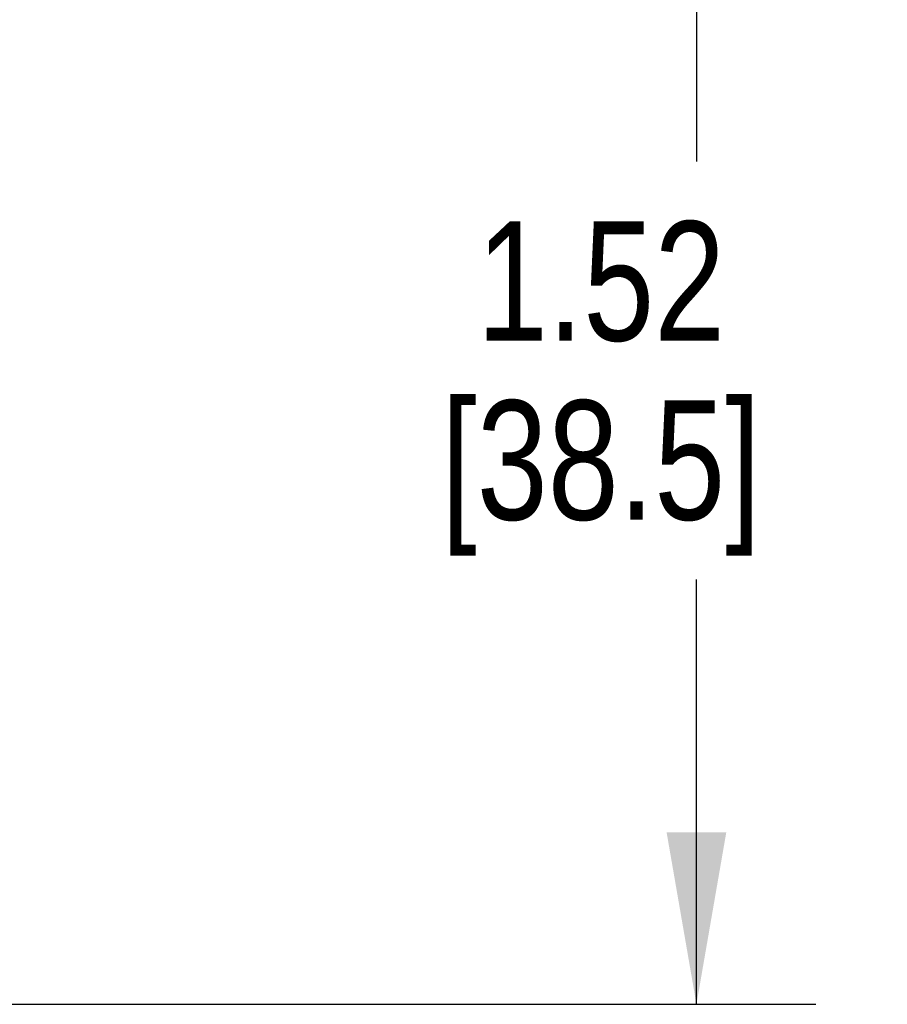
# Model space of a CAD drawing. Header units: inches. Extents: x 0 to 22, y 0 to 17.
# Tile 17 of 44: x 4.6 to 5.5, y 10 to 11. Entities that reach past the tile are written whole.
import ezdxf

# ---------------------------------------------------------------- set-up
doc = ezdxf.new("R2010")
doc.units = ezdxf.units.IN
doc.header["$LTSCALE"] = 1.21
doc.header["$MEASUREMENT"] = 0
doc.layers.get('0').update_dxf_attribs({"linetype": 'CONTINUOUS'})
doc.layers.add('DIMENSIONS', color=7, linetype='CONTINUOUS')
doc.styles.get("Standard").update_dxf_attribs({"font": 'txt', "width": 0.8})
doc.dimstyles.new('DIMSTYLE_1', dxfattribs={"dimtxt": 0.125, "dimasz": 0.18, "dimexe": 0.18, "dimexo": 0.0625, "dimgap": 0.09, "dimtad": 0, "dimtih": 1, "dimtoh": 1, "dimzin": 4, "dimdsep": 46, "dimtxsty": 'STANDARD', "dimblk": '_FILLED', "dimblk1": '_FILLED', "dimblk2": '_FILLED', "dimcen": 0.09, "dimadec": 0, "dimazin": 0, "dimtfac": 1, "dimtofl": 0, "dimtmove": 0, "dimatfit": 3, "dimldrblk": '_FILLED', "dimfxl": 1, "dimtolj": 1, "dimtzin": 4, "dimarcsym": 0})

# ---------------------------------------------------------------- blocks, each defined once
blk = doc.blocks.new('_FILLED')
at = {"color": 0, "linetype": 'BYBLOCK'}
blk.add_solid([(0, 0), (-1, 0.1736), (-1, -0.1736)], dxfattribs=at)
blk = doc.blocks.new('*D4')
at = {"layer": 'DIMENSIONS', "color": 2, "linetype": 'CONTINUOUS'}
for p, q in [((4.5887, 11.5211), (5.4033, 11.5211)), ((5.2783, 11.5211), (5.2783, 10.8886)), ((5.2783, 10.0061), (5.2783, 10.4511)), ((4.1131, 10.0061), (5.4033, 10.0061))]:
    blk.add_line(p, q, dxfattribs=at)
at = {"layer": 'DIMENSIONS', "color": 2, "linetype": 'CONTINUOUS', "xscale": 0.18, "yscale": 0.18, "zscale": 0.18}
for p, rotation in [((5.2783, 11.5211), 90), ((5.2783, 10.0061), 270)]:
    blk.add_blockref('_FILLED', p, dxfattribs=dict(at, rotation=rotation))
at = {"layer": 'DIMENSIONS', "color": 2, "linetype": 'CONTINUOUS', "insert": (5.1783, 10.8261), "char_height": 0.125, "width": 0.6, "attachment_point": 2, "line_spacing_factor": 0.9}
blk.add_mtext('1.52\\P[38.5]', dxfattribs=at)
blk = doc.blocks.new('*D5')
at = {"layer": 'DIMENSIONS', "color": 2, "linetype": 'CONTINUOUS'}
for p, q in [((3.9255, 10.1937), (3.9255, 12.436)), ((4.3852, 11.5496), (4.3852, 12.436)), ((3.9255, 12.311), (4.1553, 12.311)), ((4.3852, 12.311), (4.1553, 12.311)), ((4.1553, 12.311), (4.6002, 12.311))]:
    blk.add_line(p, q, dxfattribs=at)
at = {"layer": 'DIMENSIONS', "color": 2, "linetype": 'CONTINUOUS', "xscale": 0.18, "yscale": 0.18, "zscale": 0.18, "rotation": 180}
blk.add_blockref('_FILLED', (3.9255, 12.311), dxfattribs=at)
at = {"layer": 'DIMENSIONS', "color": 2, "linetype": 'CONTINUOUS', "xscale": 0.18, "yscale": 0.18, "zscale": 0.18}
blk.add_blockref('_FILLED', (4.3852, 12.311), dxfattribs=at)
at = {"layer": 'DIMENSIONS', "color": 2, "linetype": 'CONTINUOUS', "insert": (4.6627, 12.3735), "char_height": 0.125, "width": 0.6, "attachment_point": 1, "line_spacing_factor": 0.9}
blk.add_mtext('.46\\P[11.7]', dxfattribs=at)

msp = doc.modelspace()

# ---------------------------------------------------------------- dimensions: what is measured, and where the dimension line sits
at = {"layer": 'DIMENSIONS', "color": 2, "linetype": 'CONTINUOUS'}
dim = msp.add_linear_dim(base=(4.3852, 12.311), p1=(3.9255, 10.1937), p2=(4.3852, 11.5496), dimstyle='DIMSTYLE_1', dxfattribs=at)
dim.commit()
dim.dimension.update_dxf_attribs({"geometry": '*D5', "text_midpoint": (4.9627, 12.2173), "dimtype": 160})
dim = msp.add_linear_dim(base=(5.2782838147, 11.5210956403), p1=(4.1131327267, 10.0060956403), p2=(4.5886627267, 11.5210956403), angle=90, dimstyle='DIMSTYLE_1', dxfattribs=at)
dim.commit()
dim.dimension.update_dxf_attribs({"geometry": '*D4', "text_midpoint": (5.1532838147, 10.6698456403), "dimtype": 160})

doc.saveas('drawing.dxf')
